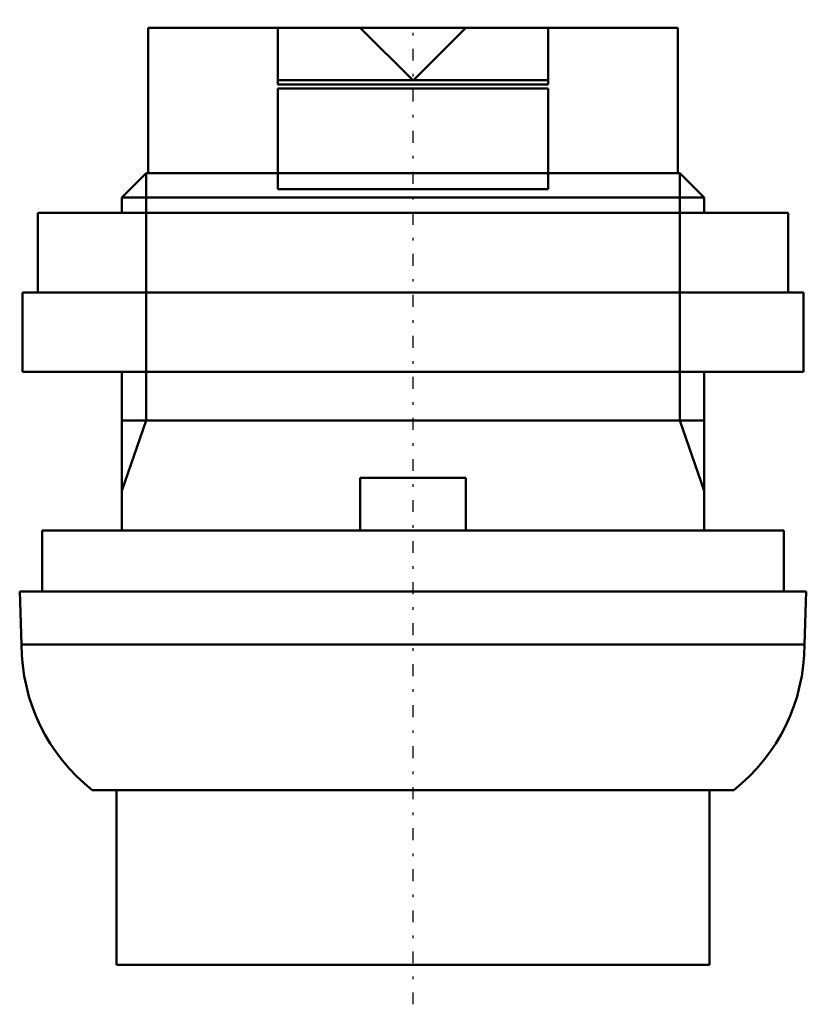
# Model space of a CAD drawing. Header units: millimetres. Extents: x -14.8 to 14.8, y -36.9 to 0.3.
import ezdxf

# ---------------------------------------------------------------- set-up
doc = ezdxf.new("R2010")
doc.units = ezdxf.units.MM
doc.linetypes.add('Center', pattern=[1.5, 0.45, -0.5, 0.05, -0.5])
doc.linetypes.add('Dashed', pattern=[2, 1, -1])
for name, color, linetype, lineweight in [('AM_0', 7, 'Continuous', 30), ('AM_10', 7, 'Continuous', 5), ('AM_3', 7, 'Dashed', 5), ('AM_7', 7, 'Center', 5)]:
    doc.layers.add(name, color=color, linetype=linetype, lineweight=lineweight)

msp = doc.modelspace()

# ---------------------------------------------------------------- linework, layer by layer
at = {"layer": 'AM_0', "color": 7, "linetype": 'Continuous', "lineweight": 50}
for p, q in [((-10, 0), (-10, -5.5)), ((10, 0), (-10, 0)), ((-5.1, -2.15), (-5.1, 0)), ((5.1, 0), (5.1, -2.15)), ((10, -5.5), (10, 0)), ((0, -2), (-2, 0)), ((2, 0), (0, -2)), ((-0.012, -1.988), (-5.1, -1.988)), ((5.1, -2.15), (-5.1, -2.15)), ((5.1, -1.988), (0.012, -1.988)), ((5.1, -2.3), (-5.1, -2.3)), ((-5.1, -6.1), (-5.1, -2.3)), ((5.1, -2.3), (5.1, -6.1)), ((-10.08, -5.5), (-11, -6.42)), ((10.08, -5.5), (-10.08, -5.5)), ((11, -6.42), (10.08, -5.5)), ((5.1, -6.1), (-5.1, -6.1)), ((-11, -6.42), (-11, -7)), ((11, -6.42), (-11, -6.42)), ((11, -7), (11, -6.42)), ((-14.162, -7), (-14.162, -10)), ((14.162, -7), (-14.162, -7)), ((14.162, -10), (14.162, -7)), ((-14.75, -10), (-14.75, -13)), ((14.75, -10), (-14.75, -10)), ((14.75, -13), (14.75, -10)), ((14.75, -13), (-14.75, -13)), ((-11, -13), (-11, -19)), ((11, -19), (11, -13)), ((2, -17), (-2, -17)), ((-2, -17), (-2, -19)), ((2, -17), (2, -19)), ((-14, -19), (-14, -21.3)), ((14, -19), (-14, -19)), ((14, -21.3), (14, -19)), ((-14.85, -21.3), (-14.78, -23.305)), ((14.85, -21.3), (-14.85, -21.3)), ((14.78, -23.305), (14.85, -21.3)), ((14.78, -23.305), (-14.78, -23.305)), ((12.11, -28.8), (-12.11, -28.8)), ((-11.2, -28.8), (-11.2, -35.4)), ((11.2, -35.4), (11.2, -28.8)), ((11.2, -35.4), (-11.2, -35.4))]:
    msp.add_line(p, q, dxfattribs=at)
for centre, start, end in [((-7.78, -23.3), 180.0375, 231.7868), ((7.78, -23.3), 308.2132, 359.9625)]:
    msp.add_arc(centre, 7, start, end, dxfattribs=at)
at = {"layer": 'AM_10', "color": 7, "linetype": 'Continuous', "lineweight": 50}
for p, q in [((-10.08, -5.5), (-10.08, -14.844)), ((10.08, -5.5), (10.08, -14.844)), ((-11, -17.5), (-10.08, -14.844)), ((-11, -14.844), (11, -14.844)), ((11, -17.5), (10.08, -14.844))]:
    msp.add_line(p, q, dxfattribs=at)
at = {"layer": 'AM_3', "color": 6, "linetype": 'Dashed', "lineweight": 25}
msp.add_line((-0.012, -1.988), (0.012, -1.988), dxfattribs=at)
at = {"layer": 'AM_7', "color": 4, "linetype": 'Center', "lineweight": 25}
msp.add_line((0, -36.895), (0, 0.302), dxfattribs=at)

doc.saveas('drawing.dxf')
